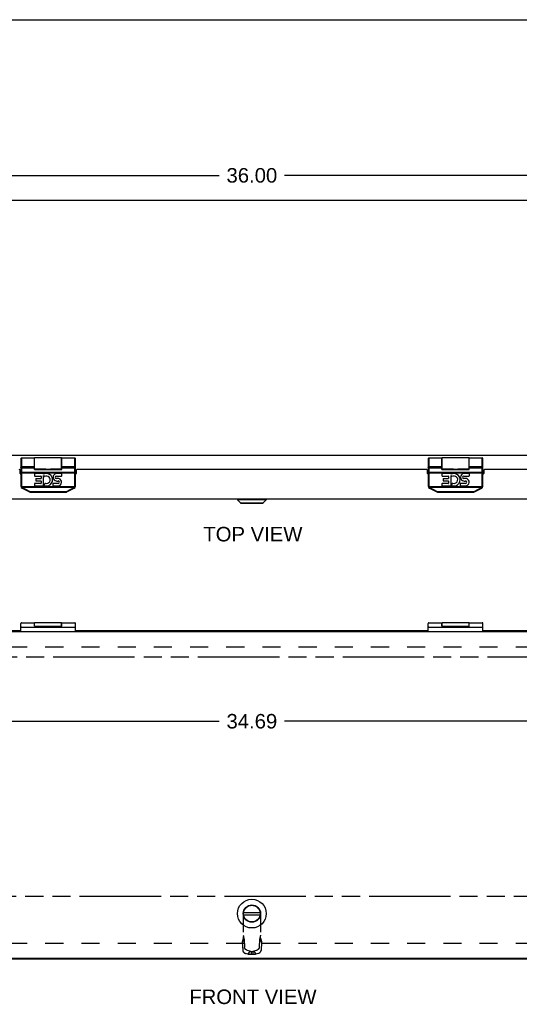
# Model space of a CAD drawing. Header units: inches. Extents: x 0 to 90.2, y 0 to 58.3.
# Tile 4 of 7: x 26.8 to 40.5, y 31.4 to 58.3. Entities that reach past the tile are written whole.
import ezdxf

# ---------------------------------------------------------------- set-up
doc = ezdxf.new("R2010")
doc.units = ezdxf.units.IN
doc.header["$LTSCALE"] = 4.958751
doc.header["$MEASUREMENT"] = 0
doc.linetypes.add('HIDDEN', pattern=[0.2, 0.1, -0.1])
doc.linetypes.add('PHANTOM', pattern=[0.8, 0.45, -0.05, 0.1, -0.05, 0.1, -0.05])
doc.layers.get('0').update_dxf_attribs({"linetype": 'CONTINUOUS'})
for name, color, linetype in [('02___PRT_ALL_AXES', 7, 'CONTINUOUS'), ('06___PRT_ALL_SURFS', 7, 'CONTINUOUS'), ('AVAIL_DOOR_SPACE', 7, 'CONTINUOUS'), ('DEFAULT_2', 8, 'HIDDEN'), ('DIMENSIONS', 7, 'CONTINUOUS')]:
    doc.layers.add(name, color=color, linetype=linetype)
doc.styles.get("Standard").update_dxf_attribs({"font": 'arial.ttf'})
doc.dimstyles.new('DIMSTYLE_1', dxfattribs={"dimtxt": 0.397761, "dimasz": 0.530348, "dimexe": 0.09, "dimexo": 0.07, "dimgap": 0.0375, "dimtad": 0, "dimtih": 1, "dimtoh": 1, "dimzin": 4, "dimdsep": 46, "dimtxsty": 'Standard', "dimblk": '_FILLED', "dimblk1": '_FILLED', "dimblk2": '_FILLED', "dimcen": 0.09, "dimazin": 1, "dimtfac": 1, "dimtofl": 0, "dimtmove": 0, "dimatfit": 3, "dimldrblk": '_FILLED', "dimfxl": 1, "dimtolj": 1, "dimtzin": 4, "dimarcsym": 0})

# ---------------------------------------------------------------- blocks, each defined once
blk = doc.blocks.new('_FILLED')
at = {"color": 0, "linetype": 'ByBlock'}
blk.add_solid([(0, 0), (-1, 0.2), (-1, -0.2)], dxfattribs=at)
blk = doc.blocks.new('*D4')
at = {"layer": 'DIMENSIONS', "color": 2, "linetype": 'Continuous'}
for p, q in [((15.812, 39.114), (32.263, 39.114)), ((50.502, 39.114), (34.051, 39.114))]:
    blk.add_line(p, q, dxfattribs=at)
at = {"layer": 'DIMENSIONS', "color": 2, "linetype": 'Continuous', "xscale": 0.5303476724, "yscale": 0.5303476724, "zscale": 0.5303476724, "rotation": 180}
blk.add_blockref('_FILLED', (15.812, 39.114), dxfattribs=at)
at = {"layer": 'DIMENSIONS', "color": 2, "linetype": 'Continuous', "xscale": 0.5303476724, "yscale": 0.5303476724, "zscale": 0.5303476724}
blk.add_blockref('_FILLED', (50.502, 39.114), dxfattribs=at)
at = {"layer": 'DIMENSIONS', "color": 2, "linetype": 'Continuous', "insert": (33.157, 39.313), "char_height": 0.3978, "width": 1.38994, "attachment_point": 2, "line_spacing_factor": 0.9}
blk.add_mtext('34.69', dxfattribs=at)
blk = doc.blocks.new('*D6')
at = {"layer": 'DIMENSIONS', "color": 2, "linetype": 'Continuous'}
for p, q in [((15.157, 53.637), (15.157, 54.551)), ((51.157, 53.637), (51.157, 54.551)), ((15.157, 54.073), (32.263, 54.073)), ((51.157, 54.073), (34.051, 54.073))]:
    blk.add_line(p, q, dxfattribs=at)
at = {"layer": 'DIMENSIONS', "color": 2, "linetype": 'Continuous', "xscale": 0.5303476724, "yscale": 0.5303476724, "zscale": 0.5303476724, "rotation": 180}
blk.add_blockref('_FILLED', (15.157, 54.073), dxfattribs=at)
at = {"layer": 'DIMENSIONS', "color": 2, "linetype": 'Continuous', "xscale": 0.5303476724, "yscale": 0.5303476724, "zscale": 0.5303476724}
blk.add_blockref('_FILLED', (51.157, 54.073), dxfattribs=at)
at = {"layer": 'DIMENSIONS', "color": 2, "linetype": 'Continuous', "insert": (33.157, 54.272), "char_height": 0.3978, "width": 1.38994, "attachment_point": 2, "line_spacing_factor": 0.9}
blk.add_mtext('36.00', dxfattribs=at)

msp = doc.modelspace()

# ---------------------------------------------------------------- linework, layer by layer
at = {"color": 7, "linetype": 'Continuous'}
for p, q in [((0, 58.338), (90.159, 58.338)), ((26.824, 46.313), (26.824, 45.556)), ((26.844, 46.333), (26.844, 45.556)), ((27.199, 46.009), (27.199, 46.333)), ((27.204, 46.018), (27.204, 46.333)), ((27.944, 46.018), (27.944, 46.333)), ((27.949, 46.009), (27.949, 46.333)), ((28.304, 45.556), (28.304, 46.333)), ((28.324, 45.556), (28.324, 46.313)), ((37.991, 46.313), (37.991, 45.556)), ((38.011, 46.333), (38.011, 45.556)), ((38.366, 46.009), (38.366, 46.333)), ((38.371, 46.018), (38.371, 46.333)), ((39.111, 46.018), (39.111, 46.333)), ((39.116, 46.009), (39.116, 46.333)), ((39.471, 45.556), (39.471, 46.333)), ((39.491, 45.556), (39.491, 46.313)), ((26.824, 46.106), (26.824, 46.106)), ((26.824, 46.105), (26.824, 46.106)), ((26.824, 46.106), (26.824, 46.106)), ((26.824, 45.921), (28.324, 45.921)), ((26.844, 46.096), (27.199, 46.096)), ((26.844, 46.096), (27.199, 46.096)), ((26.844, 46.06), (27.199, 46.06)), ((26.844, 45.94), (28.305, 45.94)), ((27.204, 46.023), (27.199, 46.023)), ((27.199, 46.017), (27.949, 46.017)), ((27.199, 46.009), (27.949, 46.009)), ((27.514, 46.018), (27.519, 46.018)), ((27.519, 46.018), (27.525, 46.018)), ((27.525, 46.018), (27.546, 46.019)), ((27.546, 46.019), (27.553, 46.019)), ((27.553, 46.019), (27.56, 46.019)), ((27.56, 46.019), (27.567, 46.019)), ((27.567, 46.019), (27.574, 46.019)), ((27.574, 46.019), (27.581, 46.019)), ((27.581, 46.019), (27.588, 46.019)), ((27.588, 46.019), (27.595, 46.019)), ((27.595, 46.019), (27.602, 46.019)), ((27.602, 46.019), (27.622, 46.018)), ((27.622, 46.018), (27.629, 46.018)), ((27.629, 46.018), (27.634, 46.018)), ((27.949, 46.023), (27.944, 46.023)), ((27.949, 46.096), (28.304, 46.096)), ((27.949, 46.096), (28.304, 46.096)), ((27.949, 46.06), (28.304, 46.06)), ((28.324, 46.106), (28.324, 46.106)), ((28.324, 46.106), (28.324, 46.106)), ((37.991, 46.106), (37.991, 46.106)), ((37.991, 46.105), (37.991, 46.106)), ((37.991, 46.106), (37.991, 46.106)), ((37.991, 45.921), (39.491, 45.921)), ((38.011, 46.096), (38.366, 46.096)), ((38.011, 46.096), (38.366, 46.096)), ((38.011, 46.06), (38.366, 46.06)), ((38.011, 45.94), (39.471, 45.94)), ((38.371, 46.023), (38.366, 46.023)), ((38.366, 46.017), (39.116, 46.017)), ((38.366, 46.009), (39.116, 46.009)), ((38.681, 46.018), (38.686, 46.018)), ((38.686, 46.018), (38.692, 46.018)), ((38.692, 46.018), (38.712, 46.019)), ((38.712, 46.019), (38.719, 46.019)), ((38.719, 46.019), (38.726, 46.019)), ((38.726, 46.019), (38.733, 46.019)), ((38.733, 46.019), (38.741, 46.019)), ((38.741, 46.019), (38.748, 46.019)), ((38.748, 46.019), (38.755, 46.019)), ((38.755, 46.019), (38.762, 46.019)), ((38.762, 46.019), (38.769, 46.019)), ((38.769, 46.019), (38.789, 46.018)), ((38.789, 46.018), (38.795, 46.018)), ((38.795, 46.018), (38.8, 46.018)), ((39.116, 46.023), (39.111, 46.023)), ((39.116, 46.096), (39.471, 46.096)), ((39.116, 46.096), (39.471, 46.096)), ((39.116, 46.06), (39.471, 46.06)), ((39.49, 46.106), (39.491, 46.106)), ((39.491, 46.106), (39.491, 46.106)), ((26.844, 45.556), (26.824, 45.556)), ((26.846, 45.544), (26.826, 45.538)), ((26.846, 45.544), (28.302, 45.544)), ((26.853, 45.527), (28.295, 45.527)), ((26.858, 45.5), (27.061, 45.399)), ((26.865, 45.51), (26.864, 45.509)), ((26.866, 45.512), (26.865, 45.51)), ((26.867, 45.513), (26.866, 45.512)), ((26.867, 45.515), (27.07, 45.414)), ((26.867, 45.515), (26.867, 45.513)), ((27.069, 45.412), (27.068, 45.411)), ((27.07, 45.414), (27.069, 45.412)), ((27.089, 45.41), (27.089, 45.392)), ((27.089, 45.41), (28.059, 45.41)), ((27.089, 45.392), (28.059, 45.392)), ((28.059, 45.41), (28.059, 45.392)), ((28.078, 45.414), (28.28, 45.515)), ((28.078, 45.414), (28.079, 45.412)), ((28.079, 45.412), (28.08, 45.411)), ((28.08, 45.411), (28.081, 45.409)), ((28.081, 45.409), (28.082, 45.408)), ((28.082, 45.408), (28.082, 45.406)), ((28.087, 45.399), (28.289, 45.5)), ((28.28, 45.515), (28.281, 45.513)), ((28.281, 45.513), (28.282, 45.512)), ((28.282, 45.512), (28.283, 45.51)), ((28.283, 45.51), (28.284, 45.509)), ((28.284, 45.509), (28.285, 45.507)), ((28.302, 45.544), (28.321, 45.538)), ((28.304, 45.556), (28.324, 45.556)), ((38.011, 45.556), (37.991, 45.556)), ((38.012, 45.544), (37.993, 45.538)), ((38.012, 45.544), (39.469, 45.544)), ((38.02, 45.527), (39.461, 45.527)), ((38.025, 45.5), (38.227, 45.399)), ((38.032, 45.512), (38.031, 45.51)), ((38.031, 45.51), (38.031, 45.509)), ((38.033, 45.513), (38.032, 45.512)), ((38.034, 45.515), (38.033, 45.513)), ((38.034, 45.515), (38.236, 45.414)), ((38.234, 45.409), (38.233, 45.408)), ((38.235, 45.411), (38.234, 45.409)), ((38.236, 45.414), (38.235, 45.412)), ((38.235, 45.412), (38.235, 45.411)), ((38.255, 45.41), (39.226, 45.41)), ((38.255, 45.41), (38.255, 45.392)), ((38.255, 45.392), (39.226, 45.392)), ((39.226, 45.41), (39.226, 45.392)), ((39.245, 45.414), (39.447, 45.515)), ((39.245, 45.414), (39.246, 45.412)), ((39.246, 45.412), (39.247, 45.411)), ((39.247, 45.411), (39.247, 45.409)), ((39.247, 45.409), (39.248, 45.408)), ((39.248, 45.408), (39.249, 45.406)), ((39.254, 45.399), (39.456, 45.5)), ((39.45, 45.51), (39.45, 45.509)), ((39.45, 45.509), (39.451, 45.507)), ((39.469, 45.544), (39.488, 45.538)), ((39.471, 45.556), (39.491, 45.556)), ((32.763, 45.197), (33.551, 45.197)), ((32.763, 45.197), (32.763, 45.178)), ((33.551, 45.178), (32.763, 45.178)), ((32.763, 45.178), (32.846, 45.095)), ((32.846, 45.095), (33.468, 45.095)), ((32.851, 45.093), (33.463, 45.093)), ((33.551, 45.178), (33.468, 45.095)), ((33.551, 45.197), (33.551, 45.178)), ((26.824, 41.565), (26.824, 41.795)), ((26.844, 41.695), (28.304, 41.695)), ((27.199, 41.721), (27.199, 41.815)), ((27.199, 41.721), (27.949, 41.721)), ((27.204, 41.721), (27.204, 41.815)), ((27.944, 41.721), (27.944, 41.815)), ((27.949, 41.721), (27.949, 41.815)), ((28.324, 41.565), (28.324, 41.795)), ((37.991, 41.565), (37.991, 41.795)), ((38.011, 41.695), (39.471, 41.695)), ((38.366, 41.721), (38.366, 41.815)), ((38.366, 41.721), (39.116, 41.721)), ((38.371, 41.721), (38.371, 41.815)), ((39.111, 41.721), (39.111, 41.815)), ((39.116, 41.721), (39.116, 41.815)), ((39.491, 41.565), (39.491, 41.795)), ((32.929, 33.873), (33.385, 33.873)), ((32.929, 33.813), (33.385, 33.813))]:
    msp.add_line(p, q, dxfattribs=at)
at = {"color": 3, "linetype": 'Continuous'}
for p, q in [((51.037, 53.385), (15.277, 53.385)), ((51.097, 46.392), (15.217, 46.392)), ((26.804, 45.991), (26.824, 45.991)), ((26.804, 45.905), (26.804, 45.99)), ((28.324, 45.991), (28.344, 45.991)), ((28.344, 45.99), (28.344, 45.905)), ((37.951, 46.01), (28.364, 46.01)), ((37.971, 45.991), (37.991, 45.991)), ((37.971, 45.905), (37.971, 45.99)), ((39.491, 45.991), (39.511, 45.991)), ((39.511, 45.99), (39.511, 45.905)), ((49.117, 46.01), (39.531, 46.01)), ((51.007, 45.2), (15.307, 45.2)), ((51.062, 41.565), (15.252, 41.565)), ((26.824, 41.595), (17.157, 41.595)), ((37.991, 41.595), (28.324, 41.595)), ((49.157, 41.595), (39.491, 41.595)), ((51.097, 32.595), (15.217, 32.595)), ((15.252, 32.625), (51.062, 32.625))]:
    msp.add_line(p, q, dxfattribs=at)
at = {"color": 7, "linetype": 'Continuous'}
for points in [[(26.844, 46.096), (26.843, 46.096), (26.842, 46.096), (26.841, 46.096), (26.84, 46.097), (26.839, 46.097), (26.838, 46.097), (26.838, 46.097), (26.837, 46.097), (26.836, 46.097), (26.835, 46.097), (26.834, 46.098), (26.833, 46.098), (26.833, 46.098), (26.832, 46.098), (26.831, 46.099), (26.83, 46.099), (26.83, 46.099), (26.829, 46.1), (26.829, 46.1), (26.828, 46.1), (26.827, 46.101), (26.827, 46.101), (26.826, 46.102), (26.826, 46.102), (26.826, 46.102), (26.825, 46.103), (26.825, 46.103), (26.825, 46.104), (26.824, 46.104), (26.824, 46.105), (26.824, 46.105)], [(26.844, 46.096), (26.843, 46.096), (26.842, 46.096), (26.841, 46.097), (26.84, 46.097), (26.839, 46.097), (26.838, 46.097), (26.838, 46.097), (26.837, 46.097), (26.836, 46.097), (26.835, 46.097), (26.834, 46.098), (26.833, 46.098), (26.833, 46.098), (26.832, 46.098), (26.831, 46.099), (26.83, 46.099), (26.83, 46.099), (26.829, 46.1), (26.829, 46.1), (26.828, 46.1), (26.827, 46.101), (26.827, 46.101), (26.826, 46.102), (26.826, 46.102), (26.826, 46.102), (26.825, 46.103), (26.825, 46.103), (26.825, 46.104), (26.824, 46.104), (26.824, 46.105), (26.824, 46.105)], [(26.844, 46.06), (26.843, 46.06), (26.842, 46.06), (26.841, 46.061), (26.84, 46.061), (26.839, 46.061), (26.838, 46.061), (26.838, 46.061), (26.837, 46.061), (26.836, 46.062), (26.835, 46.062), (26.834, 46.062), (26.833, 46.063), (26.833, 46.063), (26.832, 46.063), (26.831, 46.064), (26.83, 46.064), (26.83, 46.065), (26.829, 46.065), (26.829, 46.066), (26.828, 46.066), (26.827, 46.067), (26.827, 46.068), (26.826, 46.068), (26.826, 46.069), (26.826, 46.069), (26.825, 46.07), (26.825, 46.071), (26.825, 46.071), (26.824, 46.072), (26.824, 46.073), (26.824, 46.073), (26.824, 46.074), (26.824, 46.075), (26.824, 46.076)], [(26.844, 45.94), (26.843, 45.94), (26.842, 45.94), (26.841, 45.94), (26.84, 45.94), (26.839, 45.94), (26.838, 45.94), (26.838, 45.94), (26.837, 45.94), (26.836, 45.94), (26.835, 45.94), (26.834, 45.94), (26.833, 45.94), (26.833, 45.94), (26.832, 45.94), (26.831, 45.94), (26.83, 45.941), (26.83, 45.941), (26.829, 45.941), (26.829, 45.941), (26.828, 45.941), (26.827, 45.941), (26.827, 45.941), (26.826, 45.941), (26.826, 45.941), (26.826, 45.942), (26.825, 45.942), (26.825, 45.942), (26.825, 45.942), (26.824, 45.942), (26.824, 45.942), (26.824, 45.942), (26.824, 45.943), (26.824, 45.943), (26.824, 45.943)], [(28.304, 46.096), (28.305, 46.096), (28.306, 46.096), (28.307, 46.096), (28.308, 46.097), (28.308, 46.097), (28.309, 46.097), (28.31, 46.097), (28.311, 46.097), (28.312, 46.097), (28.313, 46.097), (28.314, 46.098), (28.314, 46.098), (28.315, 46.098), (28.316, 46.098), (28.317, 46.099), (28.317, 46.099), (28.318, 46.099), (28.319, 46.1), (28.319, 46.1), (28.32, 46.1), (28.32, 46.101), (28.321, 46.101), (28.321, 46.102), (28.322, 46.102), (28.322, 46.102), (28.323, 46.103), (28.323, 46.103), (28.323, 46.104), (28.323, 46.104), (28.324, 46.105), (28.324, 46.105), (28.324, 46.106)], [(28.304, 46.096), (28.305, 46.096), (28.306, 46.096), (28.307, 46.097), (28.308, 46.097), (28.308, 46.097), (28.309, 46.097), (28.31, 46.097), (28.311, 46.097), (28.312, 46.097), (28.313, 46.097), (28.314, 46.098), (28.314, 46.098), (28.315, 46.098), (28.316, 46.098), (28.317, 46.099), (28.317, 46.099), (28.318, 46.099), (28.319, 46.1), (28.319, 46.1), (28.32, 46.1), (28.32, 46.101), (28.321, 46.101), (28.321, 46.102), (28.322, 46.102), (28.322, 46.102), (28.323, 46.103), (28.323, 46.103), (28.323, 46.104), (28.323, 46.104), (28.324, 46.105), (28.324, 46.105)], [(28.304, 46.06), (28.305, 46.06), (28.306, 46.06), (28.307, 46.061), (28.308, 46.061), (28.308, 46.061), (28.309, 46.061), (28.31, 46.061), (28.311, 46.061), (28.312, 46.062), (28.313, 46.062), (28.314, 46.062), (28.314, 46.063), (28.315, 46.063), (28.316, 46.063), (28.317, 46.064), (28.317, 46.064), (28.318, 46.065), (28.319, 46.065), (28.319, 46.066), (28.32, 46.066), (28.32, 46.067), (28.321, 46.068), (28.321, 46.068), (28.322, 46.069), (28.322, 46.069), (28.323, 46.07), (28.323, 46.071), (28.323, 46.071), (28.323, 46.072), (28.324, 46.073), (28.324, 46.073), (28.324, 46.074), (28.324, 46.075), (28.324, 46.076)], [(28.305, 45.94), (28.306, 45.94), (28.307, 45.94), (28.308, 45.94), (28.308, 45.94), (28.309, 45.94), (28.31, 45.94), (28.311, 45.94), (28.312, 45.94), (28.313, 45.94), (28.314, 45.94), (28.314, 45.94), (28.315, 45.94), (28.316, 45.94), (28.317, 45.94), (28.317, 45.941), (28.318, 45.941), (28.319, 45.941), (28.319, 45.941), (28.32, 45.941), (28.32, 45.941), (28.321, 45.941), (28.321, 45.941), (28.322, 45.941), (28.322, 45.942), (28.323, 45.942), (28.323, 45.942), (28.323, 45.942), (28.323, 45.942), (28.324, 45.942), (28.324, 45.942), (28.324, 45.943), (28.324, 45.943), (28.324, 45.943)], [(38.011, 46.096), (38.01, 46.096), (38.009, 46.096), (38.008, 46.096), (38.007, 46.097), (38.006, 46.097), (38.005, 46.097), (38.004, 46.097), (38.003, 46.097), (38.002, 46.097), (38.002, 46.097), (38.001, 46.098), (38, 46.098), (37.999, 46.098), (37.999, 46.098), (37.998, 46.099), (37.997, 46.099), (37.996, 46.099), (37.996, 46.1), (37.995, 46.1), (37.995, 46.1), (37.994, 46.101), (37.994, 46.101), (37.993, 46.102), (37.993, 46.102), (37.992, 46.102), (37.992, 46.103), (37.992, 46.103), (37.991, 46.104), (37.991, 46.104), (37.991, 46.105), (37.991, 46.105)], [(38.011, 46.096), (38.01, 46.096), (38.009, 46.096), (38.008, 46.097), (38.007, 46.097), (38.006, 46.097), (38.005, 46.097), (38.004, 46.097), (38.003, 46.097), (38.002, 46.097), (38.002, 46.097), (38.001, 46.098), (38, 46.098), (37.999, 46.098), (37.999, 46.098), (37.998, 46.099), (37.997, 46.099), (37.996, 46.099), (37.996, 46.1), (37.995, 46.1), (37.995, 46.1), (37.994, 46.101), (37.994, 46.101), (37.993, 46.102), (37.993, 46.102), (37.992, 46.102), (37.992, 46.103), (37.992, 46.103), (37.991, 46.104), (37.991, 46.104), (37.991, 46.105), (37.991, 46.105)], [(38.011, 46.06), (38.01, 46.06), (38.009, 46.06), (38.008, 46.061), (38.007, 46.061), (38.006, 46.061), (38.005, 46.061), (38.004, 46.061), (38.003, 46.061), (38.002, 46.062), (38.002, 46.062), (38.001, 46.062), (38, 46.063), (37.999, 46.063), (37.999, 46.063), (37.998, 46.064), (37.997, 46.064), (37.996, 46.065), (37.996, 46.065), (37.995, 46.066), (37.995, 46.066), (37.994, 46.067), (37.994, 46.068), (37.993, 46.068), (37.993, 46.069), (37.992, 46.069), (37.992, 46.07), (37.992, 46.071), (37.991, 46.071), (37.991, 46.072), (37.991, 46.073), (37.991, 46.073), (37.991, 46.074), (37.991, 46.075), (37.991, 46.076)], [(38.011, 45.94), (38.01, 45.94), (38.009, 45.94), (38.008, 45.94), (38.007, 45.94), (38.006, 45.94), (38.005, 45.94), (38.004, 45.94), (38.003, 45.94), (38.002, 45.94), (38.002, 45.94), (38.001, 45.94), (38, 45.94), (37.999, 45.94), (37.999, 45.94), (37.998, 45.94), (37.997, 45.941), (37.996, 45.941), (37.996, 45.941), (37.995, 45.941), (37.995, 45.941), (37.994, 45.941), (37.994, 45.941), (37.993, 45.941), (37.993, 45.941), (37.992, 45.942), (37.992, 45.942), (37.992, 45.942), (37.991, 45.942), (37.991, 45.942), (37.991, 45.942), (37.991, 45.942), (37.991, 45.943), (37.991, 45.943), (37.991, 45.943)], [(39.471, 46.096), (39.471, 46.096), (39.472, 46.096), (39.473, 46.096), (39.474, 46.097), (39.475, 46.097), (39.476, 46.097), (39.477, 46.097), (39.478, 46.097), (39.479, 46.097), (39.479, 46.097), (39.48, 46.098), (39.481, 46.098), (39.482, 46.098), (39.483, 46.098), (39.483, 46.099), (39.484, 46.099), (39.485, 46.099), (39.485, 46.1), (39.486, 46.1), (39.487, 46.1), (39.487, 46.101), (39.488, 46.101), (39.488, 46.102), (39.488, 46.102), (39.489, 46.102), (39.489, 46.103), (39.49, 46.103), (39.49, 46.104), (39.49, 46.104), (39.49, 46.105), (39.49, 46.105), (39.49, 46.106)], [(39.471, 46.096), (39.471, 46.096), (39.472, 46.096), (39.473, 46.097), (39.474, 46.097), (39.475, 46.097), (39.476, 46.097), (39.477, 46.097), (39.478, 46.097), (39.479, 46.097), (39.479, 46.097), (39.48, 46.098), (39.481, 46.098), (39.482, 46.098), (39.483, 46.098), (39.483, 46.099), (39.484, 46.099), (39.485, 46.099), (39.485, 46.1), (39.486, 46.1), (39.487, 46.1), (39.487, 46.101), (39.488, 46.101), (39.488, 46.102), (39.488, 46.102), (39.489, 46.102), (39.489, 46.103), (39.49, 46.103), (39.49, 46.104), (39.49, 46.104), (39.49, 46.105), (39.49, 46.105)], [(39.471, 46.06), (39.471, 46.06), (39.472, 46.06), (39.473, 46.061), (39.474, 46.061), (39.475, 46.061), (39.476, 46.061), (39.477, 46.061), (39.478, 46.061), (39.479, 46.062), (39.479, 46.062), (39.48, 46.062), (39.481, 46.063), (39.482, 46.063), (39.483, 46.063), (39.483, 46.064), (39.484, 46.064), (39.485, 46.065), (39.485, 46.065), (39.486, 46.066), (39.487, 46.066), (39.487, 46.067), (39.488, 46.068), (39.488, 46.068), (39.488, 46.069), (39.489, 46.069), (39.489, 46.07), (39.49, 46.071), (39.49, 46.071), (39.49, 46.072), (39.49, 46.073), (39.49, 46.073), (39.49, 46.074), (39.491, 46.075), (39.491, 46.076)], [(39.471, 45.94), (39.472, 45.94), (39.473, 45.94), (39.474, 45.94), (39.475, 45.94), (39.476, 45.94), (39.477, 45.94), (39.478, 45.94), (39.479, 45.94), (39.479, 45.94), (39.48, 45.94), (39.481, 45.94), (39.482, 45.94), (39.483, 45.94), (39.483, 45.94), (39.484, 45.941), (39.485, 45.941), (39.485, 45.941), (39.486, 45.941), (39.487, 45.941), (39.487, 45.941), (39.488, 45.941), (39.488, 45.941), (39.488, 45.941), (39.489, 45.942), (39.489, 45.942), (39.49, 45.942), (39.49, 45.942), (39.49, 45.942), (39.49, 45.942), (39.49, 45.942), (39.49, 45.943), (39.491, 45.943), (39.491, 45.943)], [(26.853, 45.527), (26.852, 45.526), (26.852, 45.526), (26.851, 45.525), (26.85, 45.524), (26.85, 45.524), (26.849, 45.523), (26.848, 45.523), (26.847, 45.522), (26.847, 45.522), (26.846, 45.521), (26.845, 45.521), (26.845, 45.521), (26.844, 45.52), (26.844, 45.52), (26.843, 45.519), (26.843, 45.519), (26.842, 45.519), (26.842, 45.518), (26.841, 45.518), (26.841, 45.518), (26.84, 45.518), (26.84, 45.518), (26.839, 45.517), (26.839, 45.517), (26.839, 45.517), (26.838, 45.517), (26.838, 45.517), (26.838, 45.517), (26.838, 45.517), (26.838, 45.517), (26.838, 45.517), (26.838, 45.517)], [(26.846, 45.544), (26.846, 45.542), (26.846, 45.541), (26.847, 45.539), (26.847, 45.538), (26.848, 45.536), (26.849, 45.535), (26.849, 45.533), (26.85, 45.532), (26.851, 45.531), (26.851, 45.529), (26.852, 45.528), (26.853, 45.527)], [(26.853, 45.527), (26.854, 45.526), (26.855, 45.525), (26.856, 45.524), (26.857, 45.523), (26.858, 45.522), (26.859, 45.521), (26.86, 45.52), (26.861, 45.519), (26.862, 45.519), (26.863, 45.518), (26.864, 45.517), (26.865, 45.516), (26.866, 45.516), (26.867, 45.515)], [(26.864, 45.509), (26.863, 45.507), (26.863, 45.507), (26.862, 45.506), (26.862, 45.505), (26.862, 45.505), (26.861, 45.504), (26.861, 45.504), (26.861, 45.503), (26.861, 45.503), (26.86, 45.502), (26.86, 45.502), (26.86, 45.501), (26.86, 45.501), (26.859, 45.501), (26.859, 45.501), (26.859, 45.5), (26.859, 45.5), (26.859, 45.5), (26.859, 45.5), (26.859, 45.5), (26.858, 45.5)], [(27.067, 45.408), (27.066, 45.407), (27.065, 45.406), (27.065, 45.405), (27.065, 45.405), (27.064, 45.404), (27.064, 45.404), (27.064, 45.403), (27.063, 45.402), (27.063, 45.402), (27.063, 45.401), (27.062, 45.401), (27.062, 45.401), (27.062, 45.4), (27.062, 45.4), (27.062, 45.4), (27.061, 45.399), (27.061, 45.399), (27.061, 45.399), (27.061, 45.399), (27.061, 45.399), (27.061, 45.399), (27.061, 45.399)], [(27.068, 45.411), (27.067, 45.409), (27.067, 45.408)], [(27.07, 45.414), (27.071, 45.413), (27.072, 45.413), (27.074, 45.412), (27.075, 45.412), (27.076, 45.411), (27.078, 45.411), (27.079, 45.411), (27.08, 45.41), (27.082, 45.41), (27.083, 45.41), (27.084, 45.41), (27.086, 45.41), (27.087, 45.41), (27.089, 45.41)], [(28.059, 45.41), (28.061, 45.41), (28.062, 45.41), (28.063, 45.41), (28.065, 45.41), (28.066, 45.41), (28.068, 45.41), (28.069, 45.411), (28.07, 45.411), (28.072, 45.411), (28.073, 45.412), (28.074, 45.412), (28.076, 45.413), (28.077, 45.413), (28.078, 45.414)], [(28.082, 45.406), (28.083, 45.405), (28.083, 45.405), (28.083, 45.404), (28.084, 45.404), (28.084, 45.403), (28.084, 45.402), (28.085, 45.402), (28.085, 45.401), (28.085, 45.401), (28.086, 45.401), (28.086, 45.4), (28.086, 45.4), (28.086, 45.4), (28.086, 45.399), (28.087, 45.399), (28.087, 45.399), (28.087, 45.399), (28.087, 45.399), (28.087, 45.399), (28.087, 45.399)], [(28.28, 45.515), (28.282, 45.516), (28.283, 45.516), (28.284, 45.517), (28.285, 45.518), (28.286, 45.519), (28.287, 45.519), (28.288, 45.52), (28.289, 45.521), (28.29, 45.522), (28.291, 45.523), (28.292, 45.524), (28.293, 45.525), (28.294, 45.526), (28.295, 45.527)], [(28.285, 45.507), (28.285, 45.507), (28.285, 45.506), (28.286, 45.505), (28.286, 45.505), (28.286, 45.504), (28.287, 45.504), (28.287, 45.503), (28.287, 45.503), (28.288, 45.502), (28.288, 45.502), (28.288, 45.501), (28.288, 45.501), (28.288, 45.501), (28.289, 45.501), (28.289, 45.5), (28.289, 45.5), (28.289, 45.5), (28.289, 45.5), (28.289, 45.5), (28.289, 45.5)], [(28.295, 45.527), (28.295, 45.528), (28.296, 45.529), (28.297, 45.531), (28.298, 45.532), (28.298, 45.533), (28.299, 45.535), (28.3, 45.536), (28.3, 45.538), (28.301, 45.539), (28.301, 45.541), (28.302, 45.542), (28.302, 45.544)], [(28.295, 45.527), (28.295, 45.526), (28.296, 45.526), (28.297, 45.525), (28.298, 45.524), (28.298, 45.524), (28.299, 45.523), (28.3, 45.523), (28.3, 45.522), (28.301, 45.522), (28.302, 45.521), (28.302, 45.521), (28.303, 45.521), (28.304, 45.52), (28.304, 45.52), (28.305, 45.519), (28.305, 45.519), (28.306, 45.519), (28.306, 45.518), (28.307, 45.518), (28.307, 45.518), (28.308, 45.518), (28.308, 45.518), (28.308, 45.517), (28.309, 45.517), (28.309, 45.517), (28.309, 45.517), (28.31, 45.517), (28.31, 45.517), (28.31, 45.517), (28.31, 45.517), (28.31, 45.517), (28.31, 45.517)], [(38.02, 45.527), (38.019, 45.526), (38.018, 45.526), (38.018, 45.525), (38.017, 45.524), (38.016, 45.524), (38.016, 45.523), (38.015, 45.523), (38.014, 45.522), (38.013, 45.522), (38.013, 45.521), (38.012, 45.521), (38.012, 45.521), (38.011, 45.52), (38.01, 45.52), (38.01, 45.519), (38.009, 45.519), (38.009, 45.519), (38.008, 45.518), (38.008, 45.518), (38.007, 45.518), (38.007, 45.518), (38.006, 45.518), (38.006, 45.517), (38.006, 45.517), (38.005, 45.517), (38.005, 45.517), (38.005, 45.517), (38.005, 45.517), (38.005, 45.517), (38.004, 45.517), (38.004, 45.517), (38.004, 45.517)], [(38.012, 45.544), (38.013, 45.542), (38.013, 45.541), (38.014, 45.539), (38.014, 45.538), (38.015, 45.536), (38.015, 45.535), (38.016, 45.533), (38.017, 45.532), (38.017, 45.531), (38.018, 45.529), (38.019, 45.528), (38.02, 45.527)], [(38.02, 45.527), (38.021, 45.526), (38.022, 45.525), (38.022, 45.524), (38.023, 45.523), (38.024, 45.522), (38.025, 45.521), (38.026, 45.52), (38.027, 45.519), (38.028, 45.519), (38.029, 45.518), (38.031, 45.517), (38.032, 45.516), (38.033, 45.516), (38.034, 45.515)], [(38.031, 45.509), (38.03, 45.507), (38.029, 45.507), (38.029, 45.506), (38.029, 45.505), (38.028, 45.505), (38.028, 45.504), (38.028, 45.504), (38.027, 45.503), (38.027, 45.503), (38.027, 45.502), (38.027, 45.502), (38.026, 45.501), (38.026, 45.501), (38.026, 45.501), (38.026, 45.501), (38.026, 45.5), (38.025, 45.5), (38.025, 45.5), (38.025, 45.5), (38.025, 45.5), (38.025, 45.5)], [(38.233, 45.408), (38.232, 45.406), (38.232, 45.405), (38.231, 45.405), (38.231, 45.404), (38.231, 45.404), (38.23, 45.403), (38.23, 45.402), (38.23, 45.402), (38.229, 45.401), (38.229, 45.401), (38.229, 45.401), (38.229, 45.4), (38.228, 45.4), (38.228, 45.4), (38.228, 45.399), (38.228, 45.399), (38.228, 45.399), (38.228, 45.399), (38.228, 45.399), (38.227, 45.399), (38.227, 45.399)], [(38.236, 45.414), (38.238, 45.413), (38.239, 45.413), (38.24, 45.412), (38.242, 45.412), (38.243, 45.411), (38.244, 45.411), (38.246, 45.411), (38.247, 45.41), (38.248, 45.41), (38.25, 45.41), (38.251, 45.41), (38.253, 45.41), (38.254, 45.41), (38.255, 45.41)], [(39.226, 45.41), (39.227, 45.41), (39.229, 45.41), (39.23, 45.41), (39.231, 45.41), (39.233, 45.41), (39.234, 45.41), (39.236, 45.411), (39.237, 45.411), (39.238, 45.411), (39.24, 45.412), (39.241, 45.412), (39.242, 45.413), (39.244, 45.413), (39.245, 45.414)], [(39.249, 45.406), (39.249, 45.405), (39.25, 45.405), (39.25, 45.404), (39.25, 45.404), (39.251, 45.403), (39.251, 45.402), (39.251, 45.402), (39.252, 45.401), (39.252, 45.401), (39.252, 45.401), (39.252, 45.4), (39.253, 45.4), (39.253, 45.4), (39.253, 45.399), (39.253, 45.399), (39.253, 45.399), (39.254, 45.399), (39.254, 45.399), (39.254, 45.399), (39.254, 45.399)], [(39.447, 45.515), (39.448, 45.516), (39.449, 45.516), (39.451, 45.517), (39.452, 45.518), (39.453, 45.519), (39.454, 45.519), (39.455, 45.52), (39.456, 45.521), (39.457, 45.522), (39.458, 45.523), (39.459, 45.524), (39.46, 45.525), (39.46, 45.526), (39.461, 45.527)], [(39.447, 45.515), (39.448, 45.514), (39.448, 45.513)], [(39.448, 45.513), (39.449, 45.512), (39.45, 45.51)], [(39.451, 45.507), (39.452, 45.507), (39.452, 45.506), (39.452, 45.505), (39.453, 45.505), (39.453, 45.504), (39.453, 45.504), (39.454, 45.503), (39.454, 45.503), (39.454, 45.502), (39.454, 45.502), (39.455, 45.501), (39.455, 45.501), (39.455, 45.501), (39.455, 45.501), (39.455, 45.5), (39.456, 45.5), (39.456, 45.5), (39.456, 45.5), (39.456, 45.5), (39.456, 45.5)], [(39.461, 45.527), (39.462, 45.528), (39.463, 45.529), (39.464, 45.531), (39.464, 45.532), (39.465, 45.533), (39.466, 45.535), (39.466, 45.536), (39.467, 45.538), (39.468, 45.539), (39.468, 45.541), (39.468, 45.542), (39.469, 45.544)], [(39.461, 45.527), (39.462, 45.526), (39.463, 45.526), (39.463, 45.525), (39.464, 45.524), (39.465, 45.524), (39.466, 45.523), (39.466, 45.523), (39.467, 45.522), (39.468, 45.522), (39.468, 45.521), (39.469, 45.521), (39.47, 45.521), (39.47, 45.52), (39.471, 45.52), (39.471, 45.519), (39.472, 45.519), (39.472, 45.519), (39.473, 45.518), (39.473, 45.518), (39.474, 45.518), (39.474, 45.518), (39.475, 45.518), (39.475, 45.517), (39.475, 45.517), (39.476, 45.517), (39.476, 45.517), (39.476, 45.517), (39.476, 45.517), (39.477, 45.517), (39.477, 45.517), (39.477, 45.517), (39.477, 45.517)]]:
    msp.add_lwpolyline(points, dxfattribs=at)
for radius in [0.394, 0.237, 0.23]:
    msp.add_circle((33.157, 33.843), radius, dxfattribs=at)
for centre, radius, start, end in [((26.844, 46.313), 0.02, 90, 180), ((28.304, 46.313), 0.02, 0, 90), ((38.011, 46.313), 0.02, 90, 180), ((39.471, 46.313), 0.02, 0, 90), ((26.886, 45.556), 0.0625, 180, 243.435), ((26.886, 45.556), 0.0425, 180, 196.2996), ((27.089, 45.455), 0.0625, 243.4349, 270.0001), ((28.059, 45.455), 0.0625, 269.9999, 296.5652), ((28.261, 45.556), 0.0625, 296.565, 360), ((28.261, 45.556), 0.0425, 343.7004, 360), ((38.053, 45.556), 0.0625, 180, 243.435), ((38.053, 45.556), 0.0425, 180, 196.2996), ((38.255, 45.455), 0.0625, 243.4349, 270.0001), ((39.226, 45.455), 0.0625, 269.9999, 296.5652), ((39.428, 45.556), 0.0625, 296.565, 360), ((39.428, 45.556), 0.0425, 343.7004, 360), ((32.766, 45.197), 0.00305, 90, 180), ((32.851, 45.1), 0.0071, 225, 270), ((33.463, 45.1), 0.0071, 270, 315), ((33.548, 45.197), 0.00305, 0, 90), ((26.844, 41.795), 0.02, 90, 180), ((26.844, 41.675), 0.02, 90, 180), ((28.304, 41.795), 0.02, 0, 90), ((28.304, 41.675), 0.02, 0, 90), ((38.011, 41.795), 0.02, 90, 180), ((38.011, 41.675), 0.02, 90, 180), ((39.471, 41.795), 0.02, 0, 90), ((39.471, 41.675), 0.02, 0, 90)]:
    msp.add_arc(centre, radius, start, end, dxfattribs=at)
at = {"color": 3, "linetype": 'Continuous'}
for centre, start, end in [((26.784, 45.99), 0, 90), ((26.824, 45.905), 180, 270), ((28.324, 45.905), 270, 360), ((28.364, 45.99), 90, 180), ((37.951, 45.99), 0, 90), ((37.991, 45.905), 180, 270), ((39.491, 45.905), 270, 360), ((39.531, 45.99), 90, 180)]:
    msp.add_arc(centre, 0.02, start, end, dxfattribs=at)
at = {"layer": '02___PRT_ALL_AXES', "color": 7, "linetype": 'Continuous'}
for p, q in [((26.844, 46.333), (27.199, 46.333)), ((27.204, 46.254), (27.199, 46.254)), ((27.944, 46.333), (27.204, 46.333)), ((27.949, 46.254), (27.944, 46.254)), ((27.949, 46.333), (28.304, 46.333)), ((38.011, 46.333), (38.366, 46.333)), ((38.371, 46.254), (38.366, 46.254)), ((39.111, 46.333), (38.371, 46.333)), ((39.116, 46.254), (39.111, 46.254)), ((39.116, 46.333), (39.471, 46.333)), ((27.204, 46.098), (27.199, 46.098)), ((27.201, 45.893), (27.201, 45.841)), ((27.514, 46.018), (27.204, 46.018)), ((27.441, 45.902), (27.209, 45.902)), ((27.449, 45.881), (27.449, 45.893)), ((27.944, 46.018), (27.634, 46.018)), ((27.941, 45.902), (27.8, 45.902)), ((27.949, 46.098), (27.944, 46.098)), ((27.95, 45.841), (27.95, 45.893)), ((38.371, 46.098), (38.366, 46.098)), ((38.367, 45.893), (38.367, 45.841)), ((38.681, 46.018), (38.371, 46.018)), ((38.607, 45.902), (38.376, 45.902)), ((38.616, 45.881), (38.616, 45.893)), ((39.111, 46.018), (38.8, 46.018)), ((39.108, 45.902), (38.967, 45.902)), ((39.116, 46.098), (39.111, 46.098)), ((39.117, 45.841), (39.117, 45.893)), ((27.201, 45.62), (27.201, 45.57)), ((27.209, 45.833), (27.373, 45.833)), ((27.373, 45.629), (27.209, 45.629)), ((27.235, 45.753), (27.235, 45.706)), ((27.373, 45.761), (27.244, 45.761)), ((27.244, 45.698), (27.373, 45.698)), ((27.382, 45.824), (27.382, 45.77)), ((27.382, 45.689), (27.382, 45.637)), ((27.449, 45.844), (27.467, 45.819)), ((27.449, 45.57), (27.449, 45.844)), ((27.484, 45.628), (27.464, 45.582)), ((27.698, 45.62), (27.698, 45.57)), ((27.847, 45.629), (27.707, 45.629)), ((27.868, 45.763), (27.793, 45.763)), ((27.8, 45.833), (27.941, 45.833)), ((27.801, 45.697), (27.844, 45.697)), ((38.367, 45.62), (38.367, 45.57)), ((38.376, 45.833), (38.54, 45.833)), ((38.54, 45.629), (38.376, 45.629)), ((38.402, 45.753), (38.402, 45.706)), ((38.54, 45.761), (38.41, 45.761)), ((38.41, 45.698), (38.54, 45.698)), ((38.548, 45.824), (38.548, 45.77)), ((38.548, 45.689), (38.548, 45.637)), ((38.616, 45.844), (38.634, 45.819)), ((38.616, 45.57), (38.616, 45.844)), ((38.65, 45.628), (38.631, 45.582)), ((38.865, 45.62), (38.865, 45.57)), ((39.013, 45.629), (38.874, 45.629)), ((39.035, 45.763), (38.96, 45.763)), ((38.967, 45.833), (39.108, 45.833)), ((38.968, 45.697), (39.011, 45.697)), ((27.209, 45.561), (27.441, 45.561)), ((27.707, 45.561), (27.847, 45.561)), ((38.376, 45.561), (38.607, 45.561)), ((38.874, 45.561), (39.013, 45.561)), ((26.844, 41.815), (27.199, 41.815)), ((27.204, 41.735), (27.199, 41.735)), ((27.201, 41.695), (27.201, 41.705)), ((27.201, 41.705), (27.95, 41.705)), ((27.944, 41.815), (27.204, 41.815)), ((27.449, 41.695), (27.449, 41.705)), ((27.463, 41.695), (27.463, 41.705)), ((27.698, 41.695), (27.698, 41.705)), ((27.847, 41.695), (27.847, 41.705)), ((27.949, 41.735), (27.944, 41.735)), ((27.944, 41.695), (27.944, 41.705)), ((27.949, 41.815), (28.304, 41.815)), ((27.95, 41.695), (27.95, 41.705)), ((38.011, 41.815), (38.366, 41.815)), ((38.371, 41.735), (38.366, 41.735)), ((38.367, 41.705), (39.117, 41.705)), ((38.367, 41.695), (38.367, 41.705)), ((39.111, 41.815), (38.371, 41.815)), ((38.616, 41.695), (38.616, 41.705)), ((38.63, 41.695), (38.63, 41.705)), ((38.865, 41.695), (38.865, 41.705)), ((39.013, 41.695), (39.013, 41.705)), ((39.116, 41.735), (39.111, 41.735)), ((39.111, 41.695), (39.111, 41.705)), ((39.116, 41.815), (39.471, 41.815)), ((39.117, 41.695), (39.117, 41.705))]:
    msp.add_line(p, q, dxfattribs=at)
for centre, radius, start, end in [((27.209, 45.893), 0.0084, 90, 180), ((27.441, 45.893), 0.0084, 0, 90), ((27.528, 45.731), 0.17, 249.2967, 117.8817), ((27.81, 45.8), 0.102, 95.6616, 264.9365), ((27.941, 45.893), 0.0084, 0, 90), ((38.376, 45.893), 0.0084, 90, 180), ((38.607, 45.893), 0.0084, 0, 90), ((38.695, 45.731), 0.17, 249.2967, 117.8817), ((38.977, 45.8), 0.102, 95.6616, 264.9365), ((39.108, 45.893), 0.0084, 0, 90), ((27.209, 45.841), 0.0084, 180, 270), ((27.209, 45.62), 0.0084, 90, 180), ((27.244, 45.753), 0.0084, 90, 180), ((27.244, 45.706), 0.0084, 180, 270), ((27.373, 45.824), 0.0084, 0, 90), ((27.373, 45.77), 0.0084, 270, 360), ((27.373, 45.689), 0.0084, 0, 90), ((27.373, 45.637), 0.0084, 270, 360), ((27.471, 45.822), 0.0055, 215.0553, 302.9235), ((27.53, 45.731), 0.102, 251.514, 122.9235), ((27.494, 45.623), 0.0112, 71.514, 157.3019), ((27.707, 45.62), 0.0084, 90, 180), ((27.8, 45.798), 0.0353, 90, 259.421), ((27.847, 45.663), 0.0343, 270, 93.9372), ((27.842, 45.664), 0.102, 272.5311, 75.2013), ((27.941, 45.841), 0.0084, 270, 360), ((38.376, 45.841), 0.0084, 180, 270), ((38.376, 45.62), 0.0084, 90, 180), ((38.41, 45.753), 0.0084, 90, 180), ((38.41, 45.706), 0.0084, 180, 270), ((38.54, 45.824), 0.0084, 0, 90), ((38.54, 45.77), 0.0084, 270, 360), ((38.54, 45.689), 0.0084, 0, 90), ((38.54, 45.637), 0.0084, 270, 360), ((38.638, 45.822), 0.0055, 215.0553, 302.9235), ((38.697, 45.731), 0.102, 251.514, 122.9235), ((38.661, 45.623), 0.0112, 71.514, 157.3019), ((38.874, 45.62), 0.0084, 90, 180), ((38.967, 45.798), 0.0353, 90, 259.421), ((39.013, 45.663), 0.0343, 270, 93.9372), ((39.009, 45.664), 0.102, 272.5311, 75.2013), ((39.108, 45.841), 0.0084, 270, 360), ((27.209, 45.57), 0.0084, 180, 270), ((27.441, 45.57), 0.0084, 270, 360), ((27.471, 45.579), 0.00764, 156.3656, 249.2967), ((27.707, 45.57), 0.0084, 180, 270), ((38.376, 45.57), 0.0084, 180, 270), ((38.607, 45.57), 0.0084, 270, 360), ((38.638, 45.579), 0.00764, 156.3656, 249.2967), ((38.874, 45.57), 0.0084, 180, 270)]:
    msp.add_arc(centre, radius, start, end, dxfattribs=at)
at = {"layer": '06___PRT_ALL_SURFS', "color": 7, "linetype": 'Continuous'}
for p, q in [((33.001, 53.389), (33.001, 53.385)), ((33.001, 53.389), (33.313, 53.389)), ((33.157, 53.389), (33.157, 53.385)), ((33.313, 53.389), (33.313, 53.385))]:
    msp.add_line(p, q, dxfattribs=at)
at = {"layer": 'AVAIL_DOOR_SPACE', "color": 4, "linetype": 'PHANTOM'}
for p, q in [((15.812, 40.877), (50.502, 40.877)), ((50.502, 34.312), (15.812, 34.312))]:
    msp.add_line(p, q, dxfattribs=at)
at = {"layer": 'DEFAULT_2', "color": 8, "linetype": 'HIDDEN'}
for p, q in [((15.595, 41.157), (50.72, 41.157)), ((33.157, 34.063), (33.157, 34.063)), ((32.921, 33.827), (32.921, 33.174)), ((33.393, 33.827), (33.393, 33.174)), ((15.595, 33.033), (50.72, 33.033)), ((32.944, 33.143), (32.892, 33.062)), ((32.892, 33.062), (32.905, 32.829)), ((32.909, 33.126), (32.905, 33.114)), ((32.912, 33.139), (32.909, 33.126)), ((32.944, 33.143), (32.957, 32.91)), ((33.37, 33.143), (33.357, 32.91)), ((33.37, 33.143), (33.422, 33.062)), ((33.422, 33.062), (33.409, 32.829)), ((33.051, 32.728), (32.979, 32.753)), ((33.102, 32.81), (33.031, 32.835)), ((33.102, 32.81), (33.051, 32.728)), ((33.179, 32.799), (33.135, 32.799)), ((33.135, 32.799), (33.135, 32.723)), ((33.179, 32.723), (33.135, 32.723)), ((33.179, 32.799), (33.179, 32.723)), ((33.284, 32.835), (33.212, 32.81)), ((33.212, 32.81), (33.264, 32.728)), ((33.335, 32.753), (33.264, 32.728))]:
    msp.add_line(p, q, dxfattribs=at)
for points in [[(32.921, 33.219), (32.921, 33.212), (32.921, 33.206), (32.92, 33.199), (32.92, 33.192), (32.919, 33.186), (32.919, 33.179), (32.918, 33.172), (32.917, 33.166), (32.916, 33.159), (32.915, 33.152), (32.913, 33.146), (32.912, 33.139), (32.91, 33.132), (32.909, 33.126)], [(32.921, 33.25), (32.924, 33.236), (32.927, 33.222), (32.929, 33.209), (32.932, 33.195), (32.935, 33.182), (32.938, 33.169), (32.941, 33.156), (32.944, 33.143)], [(33.393, 33.25), (33.391, 33.236), (33.388, 33.222), (33.385, 33.209), (33.382, 33.195), (33.379, 33.182), (33.377, 33.169), (33.374, 33.156), (33.37, 33.143)], [(33.406, 33.126), (33.404, 33.132), (33.403, 33.139), (33.401, 33.146), (33.4, 33.152), (33.399, 33.159), (33.398, 33.166), (33.397, 33.172), (33.396, 33.179), (33.395, 33.186), (33.394, 33.192), (33.394, 33.199), (33.394, 33.206), (33.393, 33.212), (33.393, 33.219)], [(32.905, 33.114), (32.903, 33.106), (32.901, 33.098), (32.899, 33.091), (32.897, 33.083), (32.896, 33.076), (32.894, 33.069), (32.892, 33.062)], [(32.921, 33.174), (32.919, 33.165), (32.916, 33.156), (32.914, 33.147), (32.912, 33.139)], [(33.393, 33.174), (33.396, 33.165), (33.398, 33.156), (33.4, 33.147), (33.402, 33.139), (33.409, 33.114)], [(33.409, 33.114), (33.411, 33.106), (33.413, 33.098), (33.415, 33.091), (33.417, 33.083), (33.419, 33.076), (33.421, 33.069), (33.422, 33.062)], [(32.905, 32.829), (32.906, 32.827), (32.906, 32.826), (32.906, 32.824), (32.906, 32.822), (32.907, 32.821), (32.907, 32.819), (32.908, 32.817), (32.908, 32.815), (32.909, 32.814), (32.91, 32.812), (32.911, 32.81), (32.912, 32.808), (32.912, 32.807), (32.913, 32.805), (32.915, 32.803), (32.916, 32.801), (32.917, 32.799), (32.918, 32.798), (32.919, 32.796), (32.921, 32.794), (32.922, 32.792), (32.924, 32.791), (32.925, 32.789), (32.927, 32.787), (32.928, 32.785), (32.93, 32.784), (32.932, 32.782), (32.933, 32.781), (32.935, 32.779), (32.937, 32.777), (32.939, 32.776), (32.941, 32.774), (32.943, 32.773), (32.945, 32.771), (32.947, 32.77), (32.949, 32.768), (32.951, 32.767), (32.953, 32.766), (32.955, 32.764), (32.957, 32.763), (32.959, 32.762), (32.961, 32.761), (32.964, 32.76), (32.966, 32.759), (32.968, 32.758), (32.97, 32.757), (32.972, 32.756), (32.975, 32.755), (32.977, 32.754), (32.979, 32.753)], [(33.031, 32.835), (33.029, 32.835), (33.026, 32.836), (33.024, 32.837), (33.022, 32.838), (33.02, 32.839), (33.018, 32.84), (33.015, 32.841), (33.013, 32.842), (33.011, 32.844), (33.009, 32.845), (33.007, 32.846), (33.005, 32.847), (33.002, 32.849), (33, 32.85), (32.998, 32.851), (32.996, 32.853), (32.994, 32.854), (32.992, 32.856), (32.991, 32.857), (32.989, 32.859), (32.987, 32.86), (32.985, 32.862), (32.983, 32.864), (32.982, 32.865), (32.98, 32.867), (32.978, 32.869), (32.977, 32.87), (32.975, 32.872), (32.974, 32.874), (32.972, 32.876), (32.971, 32.877), (32.97, 32.879), (32.969, 32.881), (32.967, 32.883), (32.966, 32.884), (32.965, 32.886), (32.964, 32.888), (32.963, 32.89), (32.962, 32.892), (32.962, 32.893), (32.961, 32.895), (32.96, 32.897), (32.96, 32.899), (32.959, 32.9), (32.959, 32.902), (32.958, 32.904), (32.958, 32.906), (32.958, 32.907), (32.957, 32.909), (32.957, 32.91)], [(33.135, 32.723), (33.13, 32.723), (33.125, 32.722), (33.121, 32.722), (33.116, 32.722), (33.111, 32.722), (33.106, 32.722), (33.101, 32.722), (33.096, 32.722), (33.092, 32.722), (33.087, 32.723), (33.082, 32.723), (33.078, 32.724), (33.073, 32.724), (33.068, 32.725), (33.064, 32.726), (33.059, 32.726), (33.055, 32.727), (33.051, 32.728)], [(33.135, 32.799), (33.133, 32.8), (33.13, 32.8), (33.128, 32.801), (33.125, 32.801), (33.123, 32.802), (33.121, 32.803), (33.118, 32.803), (33.116, 32.804), (33.114, 32.805), (33.111, 32.806), (33.109, 32.807), (33.107, 32.808), (33.105, 32.809), (33.102, 32.81)], [(33.212, 32.81), (33.21, 32.809), (33.208, 32.808), (33.205, 32.807), (33.203, 32.806), (33.201, 32.805), (33.199, 32.804), (33.196, 32.803), (33.194, 32.803), (33.191, 32.802), (33.189, 32.801), (33.187, 32.801), (33.184, 32.8), (33.182, 32.8), (33.179, 32.799)], [(33.264, 32.728), (33.26, 32.728), (33.256, 32.727), (33.252, 32.726), (33.248, 32.725), (33.244, 32.724), (33.24, 32.724), (33.235, 32.723), (33.231, 32.723), (33.227, 32.723), (33.223, 32.722), (33.219, 32.722), (33.214, 32.722), (33.21, 32.722), (33.206, 32.722), (33.201, 32.722), (33.197, 32.722), (33.192, 32.722), (33.188, 32.723), (33.184, 32.723), (33.179, 32.723)], [(33.357, 32.91), (33.357, 32.909), (33.357, 32.907), (33.357, 32.906), (33.356, 32.904), (33.356, 32.902), (33.355, 32.9), (33.355, 32.899), (33.354, 32.897), (33.354, 32.895), (33.353, 32.893), (33.352, 32.892), (33.351, 32.89), (33.35, 32.888), (33.349, 32.886), (33.348, 32.884), (33.347, 32.883), (33.346, 32.881), (33.345, 32.879), (33.343, 32.877), (33.342, 32.876), (33.341, 32.874), (33.339, 32.872), (33.338, 32.87), (33.336, 32.869), (33.334, 32.867), (33.333, 32.865), (33.331, 32.864), (33.329, 32.862), (33.328, 32.86), (33.326, 32.859), (33.324, 32.857), (33.322, 32.856), (33.32, 32.854), (33.318, 32.853), (33.316, 32.851), (33.314, 32.85), (33.312, 32.849), (33.31, 32.847), (33.308, 32.846), (33.306, 32.845), (33.303, 32.844), (33.301, 32.842), (33.299, 32.841), (33.297, 32.84), (33.295, 32.839), (33.293, 32.838), (33.29, 32.837), (33.288, 32.836), (33.286, 32.835), (33.284, 32.835)], [(33.335, 32.753), (33.338, 32.754), (33.34, 32.755), (33.342, 32.756), (33.344, 32.757), (33.346, 32.758), (33.349, 32.759), (33.351, 32.76), (33.353, 32.761), (33.355, 32.762), (33.357, 32.763), (33.359, 32.764), (33.362, 32.766), (33.364, 32.767), (33.366, 32.768), (33.368, 32.77), (33.37, 32.771), (33.372, 32.773), (33.374, 32.774), (33.376, 32.776), (33.377, 32.777), (33.379, 32.779), (33.381, 32.781), (33.383, 32.782), (33.385, 32.784), (33.386, 32.785), (33.388, 32.787), (33.389, 32.789), (33.391, 32.791), (33.392, 32.792), (33.394, 32.794), (33.395, 32.796), (33.396, 32.798), (33.398, 32.799), (33.399, 32.801), (33.4, 32.803), (33.401, 32.805), (33.402, 32.807), (33.403, 32.808), (33.404, 32.81), (33.405, 32.812), (33.405, 32.814), (33.406, 32.815), (33.407, 32.817), (33.407, 32.819), (33.408, 32.821), (33.408, 32.822), (33.408, 32.824), (33.409, 32.826), (33.409, 32.827), (33.409, 32.829)]]:
    msp.add_lwpolyline(points, dxfattribs=at)
for start, end in [(90, 180), (0, 90)]:
    msp.add_arc((33.157, 33.827), 0.236, start, end, dxfattribs=at)

# ---------------------------------------------------------------- texts
at = {"layer": 'DIMENSIONS', "color": 2, "linetype": 'Continuous', "char_height": 0.3978, "attachment_point": 2, "line_spacing_factor": 0.9}
for s, insert, width in [('TOP VIEW', (33.185, 44.44), 2.71039), ('FRONT VIEW', (33.186, 31.762), 3.48078)]:
    msp.add_mtext(s, dxfattribs=dict(at, insert=insert, width=width))

# ---------------------------------------------------------------- dimensions: what is measured, and where the dimension line sits
at = {"layer": 'DIMENSIONS', "color": 2, "linetype": 'Continuous'}
dim = msp.add_linear_dim(base=(51.157, 54.073), p1=(15.157, 54.621), p2=(51.157, 54.621), dimstyle='DIMSTYLE_1', dxfattribs=at)
dim.commit()
dim.dimension.update_dxf_attribs({"geometry": '*D6', "text_midpoint": (33.156, 54.071), "dimtype": 160})
dim = msp.add_linear_dim(base=(15.812, 39.114), p1=(50.502, 34.312), p2=(15.812, 34.312), angle=180, dimstyle='DIMSTYLE_1', dxfattribs=at)
dim.commit()
dim.dimension.update_dxf_attribs({"geometry": '*D4', "text_midpoint": (33.156, 39.112), "dimtype": 160})

doc.saveas('drawing.dxf')
